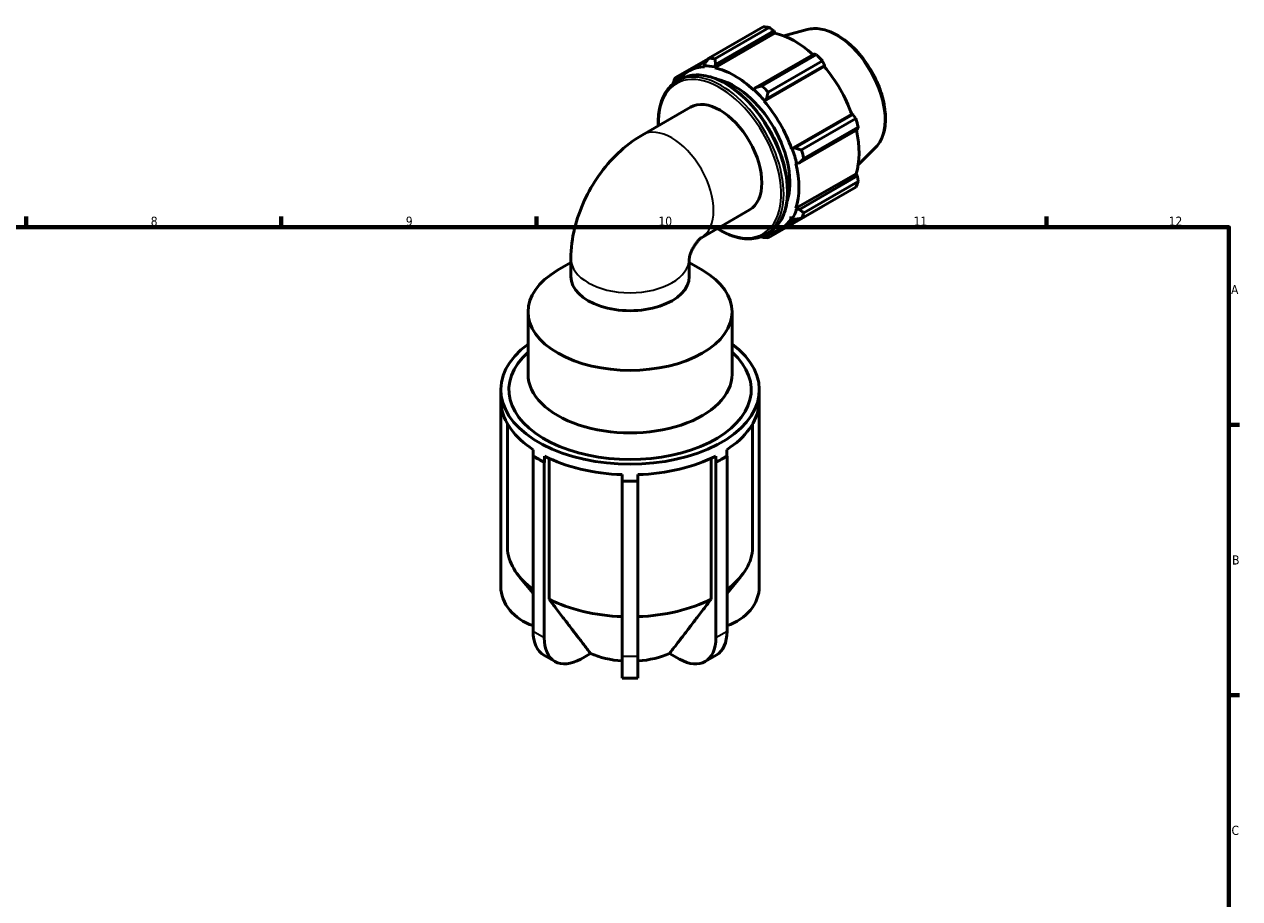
# Model space of a CAD drawing. Header units: millimetres. Extents: x 0 to 931, y 0 to 842.
# Tile 6 of 6: x 490 to 824, y 390 to 630. Entities that reach past the tile are written whole.
import ezdxf

# ---------------------------------------------------------------- set-up
doc = ezdxf.new("R2010")
doc.units = ezdxf.units.MM
for name, color, linetype, lineweight in [('Border (ISO)', 7, 'Continuous', 70), ('Visible (ISO)', 7, 'Continuous', 50), ('Visible Narrow (ISO)', 7, 'Continuous', 35)]:
    doc.layers.add(name, color=color, linetype=linetype, lineweight=lineweight)
doc.styles.add('Note Text (ISO)', font='tahoma.ttf')

# ---------------------------------------------------------------- blocks, each defined once
blk = doc.blocks.new('Borders Default Border')
at = {"layer": 'Border (ISO)'}
for p, q in [((490.58, 574), (490.58, 576.9)), ((560.67, 574), (560.67, 576.9)), ((630.75, 574), (630.75, 576.9)), ((700.83, 574), (700.83, 576.9)), ((770.92, 574), (770.92, 576.9)), ((821, 519.75), (823.9, 519.75)), ((821, 445.5), (823.9, 445.5))]:
    blk.add_line(p, q, dxfattribs=at)
at = {"layer": 'Border (ISO)', "flags": 128}
blk.add_lwpolyline([(20, 20), (20, 574), (821, 574), (821, 20), (20, 20)], dxfattribs=at)
at = {"layer": 'Border (ISO)', "color": 232, "true_color": 0xca0064, "char_height": 2.5, "attachment_point": 7, "style": 'Note Text (ISO)'}
for s, insert in [('8', (524.81, 574.34)), ('9', (594.88, 574.35)), ('10', (664.29, 574.35)), ('11', (734.37, 574.4)), ('12', (804.46, 574.4)), ('A', (821.59, 555.62)), ('B', (821.89, 481.37)), ('C', (821.73, 407.08))]:
    blk.add_mtext(s, dxfattribs=dict(at, insert=insert))

msp = doc.modelspace()

# ---------------------------------------------------------------- linework, layer by layer
at = {"layer": 'Visible (ISO)'}
for p, q in [((678.151, 620.419), (693.084, 629.018)), ((694.751, 628.857), (679.818, 620.258)), ((680.007, 618.709), (695.952, 627.891)), ((695.952, 627.891), (696.31, 627.267)), ((705.151, 628.261), (698.769, 626.53)), ((679.798, 617.758), (696.31, 627.267)), ((706.975, 621.543), (691.03, 612.361)), ((692.747, 612.812), (707.68, 621.411)), ((678.094, 620.345), (669.009, 615.114)), ((672.606, 616.865), (677.649, 619.769)), ((677.056, 618.995), (676.85, 618.282)), ((676.85, 618.282), (676.938, 618.036)), ((679.74, 618.002), (680.007, 618.709)), ((679.798, 617.758), (679.74, 618.002)), ((693.336, 608.593), (709.848, 618.102)), ((693.982, 609.248), (709.927, 618.43)), ((709.347, 619.653), (694.414, 611.054)), ((709.927, 618.43), (709.848, 618.102)), ((669.227, 613.982), (669.262, 614.472)), ((669.262, 614.472), (670.559, 615.219)), ((669.412, 614.091), (670.341, 614.626)), ((690.534, 611.787), (690.476, 611.609)), ((691.03, 612.361), (690.534, 611.787)), ((693.336, 608.593), (693.424, 608.738)), ((693.424, 608.738), (693.982, 609.248)), ((659.835, 599.31), (673.066, 606.929)), ((700.886, 595.515), (717.399, 605.024)), ((717.721, 604.93), (701.776, 595.748)), ((717.399, 605.024), (717.721, 604.93)), ((703.556, 595.219), (718.489, 603.818)), ((719.179, 601.494), (704.247, 592.894)), ((702.999, 591.631), (718.943, 600.813)), ((701.056, 595.519), (700.886, 595.515)), ((701.776, 595.748), (701.056, 595.519)), ((723.859, 595.774), (719.159, 591.123)), ((702.071, 591.527), (702.253, 591.488)), ((702.253, 591.488), (702.999, 591.631)), ((702.071, 579.181), (718.583, 588.69)), ((718.943, 588.069), (702.999, 578.887)), ((718.583, 588.69), (718.943, 588.069)), ((718.489, 585.016), (703.556, 576.416)), ((704.247, 577.946), (719.179, 586.545)), ((676.087, 571.118), (689.305, 578.73)), ((694.414, 571.111), (709.347, 579.71)), ((702.253, 579.01), (702.071, 579.181)), ((702.999, 578.887), (702.253, 579.01)), ((697.668, 573.345), (702.829, 576.317)), ((700.886, 576.557), (701.056, 576.357)), ((701.056, 576.357), (701.776, 576.178)), ((693.982, 571.655), (693.508, 571.887)), ((693.665, 571.975), (694.594, 572.51)), ((695.316, 572.423), (693.982, 571.655)), ((640.229, 564.291), (636.602, 562.187)), ((640.229, 565.37), (640.229, 560.432)), ((672.77, 565.357), (672.77, 560.432)), ((672.77, 564.291), (676.396, 562.187)), ((628.469, 533.649), (628.469, 550.817)), ((684.53, 533.649), (684.53, 550.817)), ((620.999, 524.713), (620.999, 529.357)), ((691.999, 524.713), (691.999, 529.357)), ((620.999, 523.469), (620.999, 524.713)), ((621.065, 525.21), (621.065, 523.469)), ((691.933, 523.469), (691.933, 525.21)), ((691.999, 524.713), (691.999, 523.469)), ((621.065, 523.469), (620.999, 523.469)), ((620.999, 523.469), (620.999, 475.34)), ((691.999, 523.469), (691.933, 523.469)), ((691.999, 475.34), (691.999, 523.469)), ((622.843, 519.951), (622.843, 485.192)), ((690.155, 485.192), (690.155, 519.951)), ((629.87, 511.137), (629.916, 511.164)), ((631.397, 510.258), (629.87, 511.137)), ((629.87, 463.008), (629.87, 511.137)), ((629.916, 511.164), (629.916, 512.905)), ((632.971, 511.146), (632.971, 509.405)), ((680.028, 509.405), (680.028, 511.146)), ((683.129, 511.137), (681.601, 510.258)), ((683.082, 512.905), (683.082, 511.164)), ((683.082, 511.164), (683.129, 511.137)), ((683.129, 511.137), (683.129, 463.008)), ((632.924, 509.378), (631.397, 510.258)), ((632.971, 509.405), (632.924, 509.378)), ((632.924, 509.378), (632.924, 461.249)), ((634.228, 510.535), (634.228, 471.851)), ((678.77, 471.851), (678.77, 510.535)), ((680.074, 509.378), (680.028, 509.405)), ((681.601, 510.258), (680.074, 509.378)), ((680.074, 461.249), (680.074, 509.378)), ((654.339, 504.308), (654.339, 506.049)), ((654.339, 504.27), (654.339, 504.308)), ((656.499, 504.27), (654.339, 504.27)), ((654.339, 456.141), (654.339, 504.27)), ((658.659, 504.27), (656.499, 504.27)), ((658.659, 506.049), (658.659, 504.308)), ((658.659, 504.308), (658.659, 504.27)), ((658.659, 504.27), (658.659, 456.141)), ((629.87, 473.481), (626.068, 478.064)), ((683.129, 473.481), (686.931, 478.064)), ((635.879, 454.726), (632.824, 456.485)), ((642.965, 455.422), (645.631, 456.957)), ((654.339, 456.141), (654.339, 450.118)), ((658.659, 450.118), (658.659, 456.141)), ((667.367, 456.957), (670.033, 455.422)), ((680.174, 456.485), (677.119, 454.726)), ((658.659, 450.118), (654.339, 450.118))]:
    msp.add_line(p, q, dxfattribs=at)
for centre, major_axis, ratio, start_param, end_param in [((701.215, 604.364), (-13.474, 23.398), 0.5780931, 5.8451561, 5.9396837), ((701.65, 604.614), (12.531, -21.76), 0.5780931, 2.0696433, 2.6635608), ((701.215, 604.364), (13.474, -23.398), 0.5780931, 1.9181653, 2.0126929), ((685.137, 595.105), (-12.531, 21.76), 0.5780931, 5.9796864, 6.5378734), ((685.137, 595.105), (-12.665, 21.994), 0.5780931, 5.8051535, 5.9796864), ((686.283, 595.765), (-13.474, 23.398), 0.5780931, 5.8451561, 5.9396837), ((685.137, 595.105), (-12.531, 21.76), 0.5780931, 5.1942882, 5.8051535), ((701.65, 604.614), (12.531, -21.76), 0.5780931, 1.2672974, 1.8781627), ((686.283, 595.765), (-13.474, 23.398), 0.5780931, 0.347369, 0.4418966), ((685.137, 595.105), (10.779, -18.718), 0.5780931, 0.4654158, 2.6761769), ((685.137, 595.105), (12.665, -21.994), 0.5780931, 1.8781627, 2.0526956), ((686.283, 595.765), (-13.474, 23.398), 0.5780931, 5.059758, 5.1542856), ((681.185, 592.829), (-8.119, 14.1), 0.5780931, 3.1415927, 6.2831853), ((685.137, 595.105), (-12.531, 21.76), 0.5780931, 4.4088901, 5.0197553), ((701.215, 604.364), (13.474, -23.398), 0.5780931, 1.1327672, 1.2272947), ((701.65, 604.614), (12.531, -21.76), 0.5780931, 0.4818993, 1.0759774), ((685.137, 595.105), (12.665, -21.994), 0.5780931, 1.0927645, 1.2672974), ((686.283, 595.765), (-13.474, 23.398), 0.5780931, 4.2743598, 4.3688874), ((685.137, 595.105), (-12.531, 21.76), 0.5780931, 3.6234919, 4.2343571), ((701.215, 604.364), (13.474, -23.398), 0.5780931, 0.347369, 0.4418966), ((685.137, 595.105), (12.665, -21.994), 0.5780931, 0.3073663, 0.4818993), ((686.283, 595.765), (13.474, -23.398), 0.5780931, 0.347369, 0.4418966), ((685.137, 595.105), (12.531, -21.76), 0.5780931, 6.0284973, 6.5905516), ((686.283, 595.765), (13.474, -23.398), 0.5780931, 5.8451561, 5.9396837), ((656.499, 550.817), (-28.03, 0), 0.5758617, 5.5016397, 10.2063236), ((656.499, 560.432), (-16.27, 0), 0.5758617, 0, 3.1415927), ((656.499, 529.357), (-35.5, 0), 0.5758617, 5.6225301, 10.0854331), ((656.499, 529.357), (-33.28, 0), 0.5758617, 5.713832, 9.9941313), ((656.499, 533.649), (-28.03, 0), 0.5758617, 0, 3.1415927), ((656.499, 524.713), (-35.5, 0), 0.5758617, 0, 0.0608827), ((656.499, 526.454), (-35.5, 0), 0.5758617, 0.0608827, 0.7245155), ((656.499, 526.454), (35.5, 0), 0.5758617, 5.5586698, 6.2223026), ((656.499, 524.713), (35.5, 0), 0.5758617, 6.2223026, 6.2831853), ((656.499, 524.713), (35.5, 0), 0.5758617, 3.8661081, 3.9269908), ((656.499, 526.454), (35.5, 0), 0.5758617, 3.9878735, 4.6515063), ((656.499, 526.454), (35.5, 0), 0.5758617, 4.7732717, 5.4369045), ((656.499, 524.713), (35.5, 0), 0.5758617, 5.4977871, 5.5586698), ((656.499, 524.713), (35.5, 0), 0.5758617, 3.9269908, 3.9878735), ((656.499, 524.713), (35.5, 0), 0.5758617, 5.4369045, 5.4977871), ((656.499, 524.713), (35.5, 0), 0.5758617, 4.6515063, 4.712389), ((656.499, 524.713), (35.5, 0), 0.5758617, 4.712389, 4.7732717), ((656.499, 486.435), (-33.725, 0), 0.5758617, 0.0640913, 0.660621), ((656.499, 486.435), (33.725, 0), 0.5758617, 5.6225643, 6.219094), ((635.199, 475.34), (-14.2, 0), 0.8175471, 0, 1.1860469), ((677.799, 475.34), (14.2, 0), 0.8175471, 5.0971384, 6.2831853), ((656.499, 486.435), (33.725, 0), 0.5758617, 3.9910821, 4.6482977), ((656.499, 486.435), (33.725, 0), 0.5758617, 4.7764803, 5.4336958), ((639.91, 468.79), (-7.086, -12.305), 0.5780931, 5.4958534, 6.2831853), ((642.965, 467.031), (-7.086, -12.305), 0.5780931, 5.4958534, 7.0666498), ((670.033, 467.031), (7.086, -12.305), 0.5780931, 5.4997209, 7.0705172), ((673.088, 468.79), (7.086, -12.305), 0.5780931, 0, 0.7873319), ((656.499, 464.975), (17.662, 0), 0.5758617, 4.0495948, 4.589785), ((656.499, 464.975), (17.662, 0), 0.5758617, 4.8349929, 5.3751832)]:
    msp.add_ellipse(centre, major_axis=major_axis, ratio=ratio, start_param=start_param, end_param=end_param, dxfattribs=at)
for points, weights in [([(695.952, 627.891), (695.366, 628.365), (694.751, 628.857)], [1.00352404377, 1.00216960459, 1]), ([(707.68, 621.411), (707.323, 621.48), (706.975, 621.543)], [1, 1.00216960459, 1.00352404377]), ([(678.151, 620.419), (677.585, 619.688), (677.056, 618.995)], [1.01512586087, 1.0107903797, 1.00565180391]), ([(680.007, 618.709), (679.907, 619.463), (679.818, 620.258)], [1.00565180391, 1.0107903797, 1.01512586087]), ([(709.927, 618.43), (709.645, 619.031), (709.347, 619.653)], [1.00352404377, 1.00216960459, 1]), ([(669.262, 614.472), (669.13, 614.782), (669.009, 615.114)], [1.00565180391, 1.0107903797, 1.01512586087]), ([(668.318, 613.584), (668.296, 613.444), (668.274, 613.306)], [1.01512586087, 1.01447435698, 1.01380471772]), ([(692.747, 612.812), (691.864, 612.578), (691.03, 612.361)], [1.01512586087, 1.0107903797, 1.00565180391]), ([(693.982, 609.248), (694.186, 610.128), (694.414, 611.054)], [1.00565180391, 1.0107903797, 1.01512586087]), ([(718.489, 603.818), (718.1, 604.387), (717.721, 604.93)], [1, 1.00216960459, 1.00352404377]), ([(718.943, 600.813), (719.061, 601.148), (719.179, 601.494)], [1.00352404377, 1.00216960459, 1]), ([(703.556, 595.219), (702.641, 595.485), (701.776, 595.748)], [1.01512586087, 1.0107903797, 1.00565180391]), ([(702.999, 591.631), (703.602, 592.246), (704.247, 592.894)], [1.00565180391, 1.0107903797, 1.01512586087]), ([(719.179, 586.545), (719.061, 587.324), (718.943, 588.069)], [1, 1.00216960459, 1.00352404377]), ([(704.247, 577.946), (703.602, 578.422), (702.999, 578.887)], [1.01512586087, 1.0107903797, 1.00565180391]), ([(709.347, 579.71), (709.362, 579.739), (709.377, 579.768)], [1, 1.00010926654, 1.00021646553]), ([(701.776, 576.178), (702.641, 576.291), (703.556, 576.416)], [1.00565180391, 1.0107903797, 1.01512586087]), ([(692.434, 571.392), (692.59, 571.332), (692.747, 571.272)], [1.01354983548, 1.01435068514, 1.01512586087]), ([(694.414, 571.111), (694.186, 571.384), (693.982, 571.655)], [1.01512586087, 1.0107903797, 1.00565180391]), ([(634.228, 471.851), (641.712, 462.05), (645.631, 456.957)], [1, 1.053206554, 1]), ([(667.367, 456.957), (671.286, 462.05), (678.77, 471.851)], [1, 1.05320655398, 1])]:
    msp.add_rational_spline(points, weights, degree=2, dxfattribs=at)
for points, knots in [([(705.151, 628.261), (706.325, 628.579), (707.595, 628.618), (710.312, 628.171), (711.768, 627.636), (714.693, 626.029), (716.163, 624.936), (718.932, 622.324), (720.231, 620.806), (722.536, 617.502), (723.542, 615.719), (725.169, 612.057), (725.79, 610.178), (726.579, 606.496), (726.745, 604.694), (726.581, 601.34), (726.25, 599.786), (725.207, 597.415), (724.604, 596.511), (723.859, 595.774)], [5.6508865, 5.6508865, 5.6508865, 5.6508865, 5.9414672, 5.9414672, 6.2600776, 6.2600776, 6.59097, 6.59097, 6.9211718, 6.9211718, 7.2498571, 7.2498571, 7.5786217, 7.5786217, 7.9089938, 7.9089938, 8.2396148, 8.2396148, 8.4901479, 8.4901479, 8.4901479, 8.4901479]), ([(670.341, 614.626), (671.64, 615.374), (673.139, 615.771), (676.399, 615.837), (678.167, 615.488), (681.806, 614.072), (683.679, 612.989), (687.32, 610.201), (689.087, 608.495), (692.335, 604.641), (693.815, 602.494), (696.345, 597.972), (697.394, 595.598), (698.955, 590.859), (699.466, 588.494), (699.896, 584.005), (699.812, 581.881), (699.045, 578.097), (698.362, 576.433), (696.631, 574.01), (695.684, 573.138), (694.594, 572.51)], [5.4997209, 5.4997209, 5.4997209, 5.4997209, 5.8072491, 5.8072491, 6.1230768, 6.1230768, 6.4459002, 6.4459002, 6.7692802, 6.7692802, 7.092077, 7.092077, 7.41465, 7.41465, 7.7375127, 7.7375127, 8.0609531, 8.0609531, 8.3833586, 8.3833586, 8.6413135, 8.6413135, 8.6413135, 8.6413135]), ([(664.226, 601.839), (664.163, 603.536), (664.28, 605.144), (664.962, 608.505), (665.645, 610.169), (667.375, 612.591), (668.322, 613.464), (669.412, 614.091)], [4.66831168, 4.66831168, 4.66831168, 4.66831168, 4.91936041, 4.91936041, 5.24176598, 5.24176598, 5.49972085, 5.49972085, 5.49972085, 5.49972085]), ([(659.835, 599.31), (657.353, 597.881), (655.168, 596.184), (651.23, 592.437), (649.48, 590.382), (646.383, 585.998), (645.038, 583.668), (642.789, 578.794), (641.884, 576.251), (640.607, 570.97), (640.229, 568.23), (640.229, 565.37)], [1.5707963, 1.5707963, 1.5707963, 1.5707963, 1.8849556, 1.8849556, 2.1991149, 2.1991149, 2.5132741, 2.5132741, 2.8274334, 2.8274334, 3.1415927, 3.1415927, 3.1415927, 3.1415927]), ([(676.091, 571.121), (676.091, 571.121), (676.06, 571.101), (675.935, 571.007), (675.823, 570.916), (675.553, 570.666), (675.395, 570.507), (675.052, 570.125), (674.866, 569.899), (674.488, 569.393), (674.296, 569.111), (673.929, 568.514), (673.754, 568.199), (673.444, 567.575), (673.309, 567.266), (673.088, 566.694), (673.002, 566.43), (672.875, 565.979), (672.833, 565.789), (672.782, 565.504), (672.773, 565.407), (672.77, 565.358), (672.769, 565.353), (672.769, 565.353)], [1.6161465, 1.6161465, 1.6161465, 1.6161465, 1.7232113, 1.7232113, 1.8650993, 1.8650993, 2.0068867, 2.0068867, 2.1538785, 2.1538785, 2.3073094, 2.3073094, 2.4646901, 2.4646901, 2.6211364, 2.6211364, 2.7721319, 2.7721319, 2.9164488, 2.9164488, 3.0573593, 3.0573593, 3.1001099, 3.1001099, 3.1001099, 3.1001099]), ([(693.665, 571.975), (692.366, 571.227), (690.868, 570.83), (687.607, 570.765), (685.84, 571.113), (682.855, 572.275), (681.655, 572.888), (680.465, 573.639)], [2.3581282, 2.3581282, 2.3581282, 2.3581282, 2.6656564, 2.6656564, 2.98148419, 2.98148419, 3.18953737, 3.18953737, 3.18953737, 3.18953737])]:
    msp.add_open_spline(points, degree=3, knots=knots, dxfattribs=at)
at = {"layer": 'Visible Narrow (ISO)'}
for p, q in [((632.924, 461.249), (629.87, 463.008)), ((683.129, 463.008), (680.074, 461.249)), ((658.659, 456.141), (654.339, 456.141))]:
    msp.add_line(p, q, dxfattribs=at)
for centre, major_axis, ratio, start_param, end_param in [((713.075, 611.194), (-9.462, 16.431), 0.5780931, 3.2927583, 6.1320197), ((681.539, 593.033), (12.126, -21.058), 0.5780931, 0, 3.1415927), ((682.468, 593.568), (-12.126, 21.058), 0.5780931, 3.1415927, 6.2831853), ((681.185, 592.829), (-11.877, 20.625), 0.5780931, 2.3235249, 7.101253), ((667.954, 585.21), (8.119, -14.1), 0.5780931, 0.0016606, 3.1415927), ((656.499, 565.37), (16.27, 0), 0.5758617, 3.1415927, 6.2817959)]:
    msp.add_ellipse(centre, major_axis=major_axis, ratio=ratio, start_param=start_param, end_param=end_param, dxfattribs=at)

# ---------------------------------------------------------------- block references
msp.add_blockref('Borders Default Border', (0, 0))

doc.saveas('drawing.dxf')
